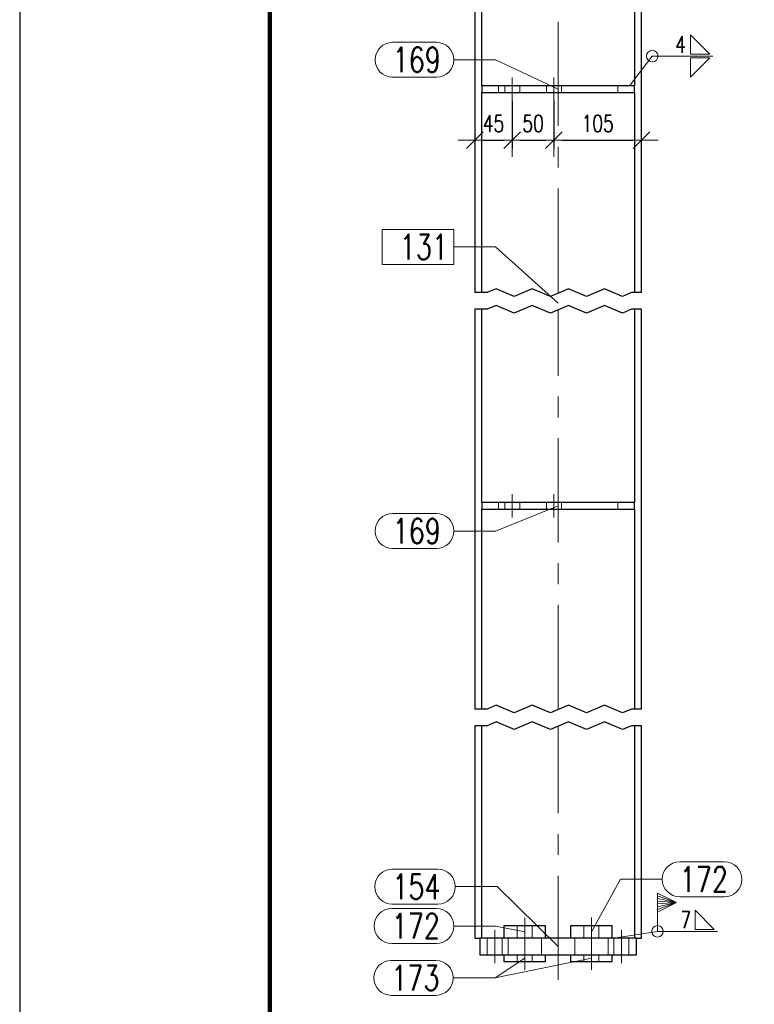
# Model space of a CAD drawing. Header units: millimetres. Extents: x -174 to 432, y 15762 to 16257.
# Tile 2 of 21: x -168 to -80, y 15903 to 16022. Entities that reach past the tile are written whole.
import ezdxf

# ---------------------------------------------------------------- set-up
doc = ezdxf.new("R2010")
doc.units = ezdxf.units.MM
doc.header["$LTSCALE"] = 10
doc.linetypes.add('HIDDEN', pattern=[0.375, 0.25, -0.125])
doc.linetypes.add('MITTE', pattern=[2, 1.25, -0.25, 0.25, -0.25])
doc.layers.get('Defpoints').update_dxf_attribs({"color": 1})
doc.layers.add('_FORMATKA', color=8, linetype='Continuous', plot=False)
for name, color, linetype, lineweight in [('_RAMKA', 7, 'Continuous', 35), ('PS_DIM', 4, 'Continuous', 13), ('PS_Hidden', 2, 'HIDDEN', 9), ('PS_Mid', 5, 'MITTE', 15), ('PS_Pos', 1, 'Continuous', 15), ('PS_Shape', 161, 'Continuous', 30), ('PS_SOLID', 7, 'Continuous', 30), ('PS_Weld', 1, 'Continuous', 9)]:
    doc.layers.add(name, color=color, linetype=linetype, lineweight=lineweight)
doc.styles.add('simplex', font='simplex.shx', dxfattribs={"width": 0.75})
doc.dimstyles.new('1_10_PRZ', dxfattribs={"dimtxt": 2, "dimasz": 1, "dimexe": 2, "dimexo": 5, "dimgap": 1, "dimtad": 1, "dimdec": 0, "dimlfac": 10, "dimtxsty": 'simplex', "dimblk": 'dimznak', "dimcen": 2, "dimse1": 1, "dimse2": 1, "dimclrt": 3, "dimadec": 1, "dimazin": 0, "dimtfac": 1, "dimtdec": 0, "dimtix": 1, "dimtmove": 2, "dimatfit": 3, "dimldrblk": 'dim-grot', "dimfxl": 1, "dimarcsym": 0})
doc.dimstyles.new('1_10_SC', dxfattribs={"dimtxt": 2, "dimasz": 1, "dimexe": 1, "dimexo": 1, "dimgap": 1, "dimtad": 1, "dimdec": 0, "dimlfac": 10, "dimtxsty": 'simplex', "dimblk": 'dimznak', "dimcen": 2, "dimclrd": 256, "dimclre": 256, "dimclrt": 3, "dimadec": 1, "dimazin": 0, "dimtfac": 1, "dimtdec": 0, "dimtix": 1, "dimtmove": 2, "dimatfit": 3, "dimldrblk": 'dim-grot', "dimfxl": 1, "dimarcsym": 0})

# ---------------------------------------------------------------- blocks, each defined once
blk = doc.blocks.new('dimznak')
at = {"color": 0}
for points in [[(0, 2), (0, -2)], [(-2, 0), (2, 0)]]:
    blk.add_lwpolyline(points, dxfattribs=at)
at = {"color": 2}
blk.add_lwpolyline([(1, 1), (-1, -1)], dxfattribs=at)
blk = doc.blocks.new('*D24')
at = {"layer": 'Defpoints', "color": 0, "transparency": 16777216}
for p in [(-109.33, 16011.9), (-113.83, 16010.49), (-109.33, 16007.19)]:
    blk.add_point(p, dxfattribs=at)
at = {"layer": 'PS_DIM', "color": 0, "lineweight": -2, "transparency": 16777216}
blk.add_line((-112.83, 16007.19), (-110.33, 16007.19), dxfattribs=at)
at = {"layer": 'PS_DIM', "color": 0, "lineweight": -2, "transparency": 16777216, "rotation": 180}
blk.add_blockref('dimznak', (-113.83, 16007.19), dxfattribs=at)
at = {"layer": 'PS_DIM', "color": 0, "lineweight": -2, "transparency": 16777216}
blk.add_blockref('dimznak', (-109.33, 16007.19), dxfattribs=at)
at = {"layer": 'PS_DIM', "color": 3, "transparency": 16777216, "insert": (-111.58, 16009.19), "char_height": 2, "attachment_point": 5, "style": 'simplex'}
blk.add_mtext('45', dxfattribs=at)
blk = doc.blocks.new('dim-grot')
blk.add_hatch(color=256).paths.add_polyline_path([(0, 0), (-2, 0.5), (-2, -0.5)])
blk.add_lwpolyline([(0, 0), (-2, 0.5), (-2, -0.5), (0, 0)])
blk = doc.blocks.new('*D25')
at = {"layer": 'Defpoints', "color": 0, "transparency": 16777216}
for p in [(-109.33, 16012.9), (-104.33, 16012.9), (-104.33, 16007.19)]:
    blk.add_point(p, dxfattribs=at)
at = {"layer": 'PS_DIM', "lineweight": -2, "transparency": 16777216}
for p, q in [((-109.33, 16011.9), (-109.33, 16006.19)), ((-104.33, 16011.9), (-104.33, 16006.19)), ((-108.33, 16007.19), (-105.33, 16007.19))]:
    blk.add_line(p, q, dxfattribs=at)
at = {"layer": 'PS_DIM', "lineweight": -2, "transparency": 16777216, "rotation": 180}
blk.add_blockref('dimznak', (-109.33, 16007.19), dxfattribs=at)
at = {"layer": 'PS_DIM', "lineweight": -2, "transparency": 16777216}
blk.add_blockref('dimznak', (-104.33, 16007.19), dxfattribs=at)
at = {"layer": 'PS_DIM', "color": 3, "transparency": 16777216, "insert": (-106.83, 16009.19), "char_height": 2, "attachment_point": 5, "style": 'simplex'}
blk.add_mtext('50', dxfattribs=at)
blk = doc.blocks.new('*D26')
at = {"layer": 'Defpoints', "color": 0, "transparency": 16777216}
for p in [(-104.33, 16011.9), (-93.83, 16011.1), (-93.83, 16007.19)]:
    blk.add_point(p, dxfattribs=at)
at = {"layer": 'PS_DIM', "color": 0, "lineweight": -2, "transparency": 16777216}
blk.add_line((-103.33, 16007.19), (-94.83, 16007.19), dxfattribs=at)
at = {"layer": 'PS_DIM', "color": 0, "lineweight": -2, "transparency": 16777216, "rotation": 180}
blk.add_blockref('dimznak', (-104.33, 16007.19), dxfattribs=at)
at = {"layer": 'PS_DIM', "color": 0, "lineweight": -2, "transparency": 16777216}
blk.add_blockref('dimznak', (-93.83, 16007.19), dxfattribs=at)
at = {"layer": 'PS_DIM', "color": 3, "transparency": 16777216, "insert": (-99.08, 16009.19), "char_height": 2, "attachment_point": 5, "style": 'simplex'}
blk.add_mtext('105', dxfattribs=at)
blk = doc.blocks.new('*U133')
at = {"layer": '_FORMATKA', "lineweight": -3}
blk.add_lwpolyline([(-594, 0), (0, 0), (0, 420), (-594, 420)], close=True, dxfattribs=at)
at = {"layer": '_RAMKA', "lineweight": -3, "const_width": 0.5}
blk.add_lwpolyline([(-564, 10), (-10, 10), (-10, 410), (-564, 410)], close=True, dxfattribs=at)
blk = doc.blocks.new('*X158')
at = {"color": 1}
for p, q in [((-111.26, 15989.36), (-112.35, 15988.9)), ((-109.1, 15988.44), (-111.26, 15989.36)), ((-106.93, 15989.36), (-109.1, 15988.44)), ((-104.76, 15988.44), (-106.93, 15989.36)), ((-102.59, 15989.36), (-104.76, 15988.44)), ((-100.43, 15988.44), (-102.59, 15989.36)), ((-98.26, 15989.36), (-100.43, 15988.44)), ((-96.09, 15988.44), (-98.26, 15989.36)), ((-112.35, 15988.9), (-113.83, 15988.9)), ((-95.01, 15988.9), (-96.09, 15988.44)), ((-93.83, 15988.9), (-95.01, 15988.9)), ((-112.35, 15986.9), (-113.83, 15986.9)), ((-111.26, 15987.36), (-112.35, 15986.9)), ((-109.1, 15986.44), (-111.26, 15987.36)), ((-106.93, 15987.36), (-109.1, 15986.44)), ((-104.76, 15986.44), (-106.93, 15987.36)), ((-102.59, 15987.36), (-104.76, 15986.44)), ((-100.43, 15986.44), (-102.59, 15987.36)), ((-98.26, 15987.36), (-100.43, 15986.44)), ((-96.09, 15986.44), (-98.26, 15987.36)), ((-95.01, 15986.9), (-96.09, 15986.44)), ((-93.83, 15986.9), (-95.01, 15986.9)), ((-111.26, 15939.36), (-112.35, 15938.9)), ((-109.1, 15938.44), (-111.26, 15939.36)), ((-106.93, 15939.36), (-109.1, 15938.44)), ((-104.76, 15938.44), (-106.93, 15939.36)), ((-102.59, 15939.36), (-104.76, 15938.44)), ((-100.43, 15938.44), (-102.59, 15939.36)), ((-98.26, 15939.36), (-100.43, 15938.44)), ((-96.09, 15938.44), (-98.26, 15939.36)), ((-112.35, 15938.9), (-113.83, 15938.9)), ((-95.01, 15938.9), (-96.09, 15938.44)), ((-93.83, 15938.9), (-95.01, 15938.9)), ((-111.26, 15937.36), (-112.35, 15936.9)), ((-109.1, 15936.44), (-111.26, 15937.36)), ((-106.93, 15937.36), (-109.1, 15936.44)), ((-104.76, 15936.44), (-106.93, 15937.36)), ((-102.59, 15937.36), (-104.76, 15936.44)), ((-100.43, 15936.44), (-102.59, 15937.36)), ((-98.26, 15937.36), (-100.43, 15936.44)), ((-96.09, 15936.44), (-98.26, 15937.36)), ((-112.35, 15936.9), (-113.83, 15936.9)), ((-95.01, 15936.9), (-96.09, 15936.44)), ((-93.83, 15936.9), (-95.01, 15936.9))]:
    blk.add_line(p, q, dxfattribs=at)
at = {"layer": 'PS_Hidden', "color": 2, "linetype": 'HIDDEN'}
for p, q in [((-94.68, 15988.9), (-94.68, 16036.9)), ((-112.98, 16013.7), (-112.98, 16012.9)), ((-110.98, 16013.7), (-110.98, 16012.9)), ((-110.98, 16013.7), (-110.98, 16012.9)), ((-110.23, 16013.7), (-110.23, 16012.9)), ((-108.43, 16012.9), (-108.43, 16013.7)), ((-105.23, 16013.7), (-105.23, 16012.9)), ((-103.43, 16012.9), (-103.43, 16013.7)), ((-96.68, 16013.7), (-96.68, 16012.9)), ((-94.68, 15962.9), (-94.68, 15986.9)), ((-112.98, 15963.7), (-112.98, 15962.9)), ((-110.98, 15963.7), (-110.98, 15962.9)), ((-110.98, 15963.7), (-110.98, 15962.9)), ((-110.23, 15963.7), (-110.23, 15962.9)), ((-108.43, 15962.9), (-108.43, 15963.7)), ((-105.23, 15963.7), (-105.23, 15962.9)), ((-103.43, 15962.9), (-103.43, 15963.7)), ((-96.68, 15963.7), (-96.68, 15962.9)), ((-94.68, 15938.9), (-94.68, 15962.9)), ((-94.68, 15911.4), (-94.68, 15936.9)), ((-110.33, 15911.4), (-110.33, 15912.9)), ((-108.73, 15912.9), (-108.73, 15911.4)), ((-106.93, 15911.4), (-106.93, 15912.9)), ((-102.33, 15912.9), (-102.33, 15911.4)), ((-102.33, 15912.9), (-102.33, 15911.4)), ((-102.33, 15912.9), (-102.33, 15911.4)), ((-100.73, 15912.9), (-100.73, 15911.4)), ((-98.93, 15911.4), (-98.93, 15912.9)), ((-112.33, 15911.4), (-112.33, 15909.4)), ((-110.53, 15909.4), (-110.53, 15911.4)), ((-109.83, 15911.4), (-109.83, 15909.4)), ((-109.83, 15911.4), (-109.83, 15909.4)), ((-105.83, 15909.4), (-105.83, 15911.4)), ((-105.83, 15909.4), (-105.83, 15911.4)), ((-101.83, 15911.4), (-101.83, 15909.4)), ((-97.83, 15909.4), (-97.83, 15911.4)), ((-97.13, 15911.4), (-97.13, 15909.4)), ((-95.33, 15909.4), (-95.33, 15911.4)), ((-110.33, 15909.4), (-110.33, 15908.6)), ((-108.73, 15909.4), (-108.73, 15908.6)), ((-106.93, 15908.6), (-106.93, 15909.4)), ((-102.33, 15909.4), (-102.33, 15908.6)), ((-100.73, 15908.6), (-100.73, 15909.4)), ((-98.93, 15908.6), (-98.93, 15909.4)), ((-110.33, 15908.6), (-108.73, 15908.6)), ((-100.73, 15908.6), (-102.33, 15908.6)), ((-100.61, 15908.6), (-100.73, 15908.6)), ((-100.28, 15908.6), (-100.61, 15908.6)), ((-99.83, 15908.6), (-100.28, 15908.6))]:
    blk.add_line(p, q, dxfattribs=at)
at = {"layer": 'PS_Mid', "color": 5, "linetype": 'MITTE'}
for p, q in [((-103.83, 15988.9), (-103.83, 16036.9)), ((-109.33, 16011.9), (-109.33, 16014.7)), ((-109.33, 16011.9), (-109.33, 16014.7)), ((-104.33, 16011.9), (-104.33, 16014.7)), ((-104.33, 16011.9), (-104.33, 16014.7)), ((-103.83, 15938.9), (-103.83, 15986.9)), ((-109.33, 15961.9), (-109.33, 15964.7)), ((-109.33, 15961.9), (-109.33, 15964.7)), ((-104.33, 15961.9), (-104.33, 15964.7)), ((-104.33, 15961.9), (-104.33, 15964.7)), ((-103.83, 15906.4), (-103.83, 15936.9)), ((-107.83, 15910.4), (-107.83, 15913.9)), ((-107.83, 15910.4), (-107.83, 15913.9)), ((-99.83, 15910.4), (-99.83, 15913.9)), ((-99.83, 15910.4), (-99.83, 15913.9)), ((-111.43, 15912.4), (-111.43, 15908.4)), ((-111.43, 15912.4), (-111.43, 15908.4)), ((-107.83, 15912.4), (-107.83, 15908.4)), ((-107.83, 15912.4), (-107.83, 15908.4)), ((-99.83, 15912.4), (-99.83, 15908.4)), ((-99.83, 15912.4), (-99.83, 15908.4)), ((-96.23, 15912.4), (-96.23, 15908.4)), ((-96.23, 15912.4), (-96.23, 15908.4)), ((-107.83, 15907.6), (-107.83, 15910.4)), ((-107.83, 15907.6), (-107.83, 15910.4)), ((-99.83, 15907.6), (-99.83, 15910.4)), ((-99.83, 15907.6), (-99.83, 15910.4))]:
    blk.add_line(p, q, dxfattribs=at)
at = {"layer": 'PS_SOLID', "color": 7, "linetype": 'Continuous'}
for p, q in [((-113.83, 16036.9), (-113.83, 15988.9)), ((-112.98, 16013.7), (-112.98, 16036.9)), ((-94.68, 16036.9), (-94.68, 16013.7)), ((-93.83, 15988.9), (-93.83, 16036.9)), ((-94.68, 16013.7), (-112.98, 16013.7)), ((-112.98, 16013.7), (-112.98, 16012.9)), ((-112.98, 16012.9), (-109.33, 16012.9)), ((-112.98, 15988.9), (-112.98, 16012.9)), ((-109.33, 16012.9), (-104.33, 16012.9)), ((-104.33, 16012.9), (-94.68, 16012.9)), ((-94.68, 16012.9), (-94.68, 16013.7)), ((-94.68, 16012.9), (-94.68, 15988.9)), ((-113.83, 15986.9), (-113.83, 15938.9)), ((-112.98, 15963.7), (-112.98, 15986.9)), ((-94.68, 15986.9), (-94.68, 15963.7)), ((-93.83, 15938.9), (-93.83, 15986.9)), ((-94.68, 15963.7), (-112.98, 15963.7)), ((-112.98, 15963.7), (-112.98, 15962.9)), ((-94.68, 15962.9), (-94.68, 15963.7)), ((-112.98, 15962.9), (-109.33, 15962.9)), ((-112.98, 15938.9), (-112.98, 15962.9)), ((-109.33, 15962.9), (-104.33, 15962.9)), ((-104.33, 15962.9), (-94.68, 15962.9)), ((-94.68, 15962.9), (-94.68, 15938.9)), ((-113.83, 15936.9), (-113.83, 15911.4)), ((-112.98, 15911.4), (-112.98, 15936.9)), ((-94.68, 15936.9), (-94.68, 15911.4)), ((-93.83, 15911.4), (-93.83, 15936.9)), ((-105.33, 15912.9), (-110.33, 15912.9)), ((-110.33, 15912.9), (-110.33, 15911.4)), ((-105.33, 15911.4), (-105.33, 15912.9)), ((-97.33, 15912.9), (-102.33, 15912.9)), ((-102.33, 15912.9), (-102.33, 15911.4)), ((-97.33, 15911.4), (-97.33, 15912.9)), ((-113.83, 15911.4), (-113.23, 15911.4)), ((-94.43, 15911.4), (-113.23, 15911.4)), ((-113.23, 15911.4), (-113.23, 15909.4)), ((-94.43, 15911.4), (-93.83, 15911.4)), ((-94.43, 15909.4), (-94.43, 15911.4)), ((-113.23, 15909.4), (-111.43, 15909.4)), ((-111.43, 15909.4), (-107.83, 15909.4)), ((-110.33, 15909.4), (-110.33, 15908.6)), ((-107.83, 15909.4), (-99.83, 15909.4)), ((-105.33, 15908.6), (-105.33, 15909.4)), ((-102.33, 15909.4), (-102.33, 15908.6)), ((-99.83, 15909.4), (-96.23, 15909.4)), ((-97.33, 15908.6), (-97.33, 15909.4)), ((-96.23, 15909.4), (-94.43, 15909.4)), ((-110.33, 15908.6), (-107.83, 15908.6)), ((-107.83, 15908.6), (-105.33, 15908.6)), ((-102.33, 15908.6), (-99.83, 15908.6)), ((-99.83, 15908.6), (-97.33, 15908.6))]:
    blk.add_line(p, q, dxfattribs=at)
blk = doc.blocks.new('*X159')
at = {"color": 1}
for p, q in [((-116.33, 15996.48), (-124.93, 15996.48)), ((-124.93, 15996.48), (-124.93, 15992.28)), ((-116.33, 15992.28), (-116.33, 15996.48)), ((-116.33, 15994.38), (-111.33, 15994.38)), ((-103.83, 15987.63), (-111.33, 15994.38)), ((-124.93, 15992.28), (-116.33, 15992.28))]:
    blk.add_line(p, q, dxfattribs=at)
at = {"color": 2, "style": 'simplex', "width": 0.75}
blk.add_text('131', height=3, dxfattribs=at).set_placement((-122.83, 15992.88))
blk = doc.blocks.new('*X160')
at = {"color": 1}
for p, q in [((-123.68, 16018.93), (-118.43, 16018.93)), ((-116.33, 16016.83), (-111.33, 16016.83)), ((-103.83, 16013.3), (-111.33, 16016.83)), ((-123.68, 16014.73), (-118.43, 16014.73))]:
    blk.add_line(p, q, dxfattribs=at)
for centre, start, end in [((-123.68, 16016.83), 90, 270), ((-118.43, 16016.83), 270, 90)]:
    blk.add_arc(centre, 2.1, start, end, dxfattribs=at)
at = {"color": 2, "style": 'simplex', "width": 0.75}
blk.add_text('169', height=3, dxfattribs=at).set_placement((-123.68, 16015.33))
blk = doc.blocks.new('*X161')
at = {"color": 1}
for p, q in [((-103.83, 15963.3), (-111.33, 15960.27)), ((-123.68, 15962.37), (-118.43, 15962.37)), ((-116.33, 15960.27), (-111.33, 15960.27)), ((-123.68, 15958.17), (-118.43, 15958.17))]:
    blk.add_line(p, q, dxfattribs=at)
for centre, start, end in [((-123.68, 15960.27), 90, 270), ((-118.43, 15960.27), 270, 90)]:
    blk.add_arc(centre, 2.1, start, end, dxfattribs=at)
at = {"color": 2, "style": 'simplex', "width": 0.75}
blk.add_text('169', height=3, dxfattribs=at).set_placement((-123.68, 15958.77))
blk = doc.blocks.new('*X162')
at = {"color": 1}
for p, q in [((-123.68, 16018.93), (-118.43, 16018.93)), ((-116.33, 16016.83), (-111.33, 16016.83)), ((-103.83, 16013.3), (-111.33, 16016.83)), ((-123.68, 16014.73), (-118.43, 16014.73))]:
    blk.add_line(p, q, dxfattribs=at)
for centre, start, end in [((-123.68, 16016.83), 90, 270), ((-118.43, 16016.83), 270, 90)]:
    blk.add_arc(centre, 2.1, start, end, dxfattribs=at)
at = {"color": 2, "style": 'simplex', "width": 0.75}
blk.add_text('169', height=3, dxfattribs=at).set_placement((-123.68, 16015.33))
blk = doc.blocks.new('*X163')
at = {"color": 1}
for p, q in [((-103.83, 15963.3), (-111.33, 15960.27)), ((-123.68, 15962.37), (-118.43, 15962.37)), ((-116.33, 15960.27), (-111.33, 15960.27)), ((-123.68, 15958.17), (-118.43, 15958.17))]:
    blk.add_line(p, q, dxfattribs=at)
for centre, start, end in [((-123.68, 15960.27), 90, 270), ((-118.43, 15960.27), 270, 90)]:
    blk.add_arc(centre, 2.1, start, end, dxfattribs=at)
at = {"color": 2, "style": 'simplex', "width": 0.75}
blk.add_text('169', height=3, dxfattribs=at).set_placement((-123.68, 15958.77))
blk = doc.blocks.new('*X164')
at = {"color": 1}
for p, q in [((-123.72, 15919.69), (-118.26, 15919.69)), ((-116.16, 15917.59), (-111.16, 15917.59)), ((-103.83, 15910.4), (-111.16, 15917.59)), ((-123.72, 15915.49), (-118.26, 15915.49))]:
    blk.add_line(p, q, dxfattribs=at)
for centre, start, end in [((-123.72, 15917.59), 90, 270), ((-118.26, 15917.59), 270, 90)]:
    blk.add_arc(centre, 2.1, start, end, dxfattribs=at)
at = {"color": 2, "style": 'simplex', "width": 0.75}
blk.add_text('154', height=3, dxfattribs=at).set_placement((-123.72, 15916.09))
blk = doc.blocks.new('*X165')
at = {"color": 1}
for p, q in [((-123.79, 15914.96), (-118.43, 15914.96)), ((-116.33, 15912.86), (-111.33, 15912.86)), ((-107.83, 15912.15), (-111.33, 15912.86)), ((-123.79, 15910.76), (-118.43, 15910.76))]:
    blk.add_line(p, q, dxfattribs=at)
for centre, start, end in [((-123.79, 15912.86), 90, 270), ((-118.43, 15912.86), 270, 90)]:
    blk.add_arc(centre, 2.1, start, end, dxfattribs=at)
at = {"color": 2, "style": 'simplex', "width": 0.75}
blk.add_text('172', height=3, dxfattribs=at).set_placement((-123.79, 15911.36))
blk = doc.blocks.new('*X166')
at = {"color": 1}
for p, q in [((-123.79, 15914.96), (-118.43, 15914.96)), ((-116.33, 15912.86), (-111.33, 15912.86)), ((-107.83, 15912.15), (-111.33, 15912.86)), ((-123.79, 15910.76), (-118.43, 15910.76))]:
    blk.add_line(p, q, dxfattribs=at)
for centre, start, end in [((-123.79, 15912.86), 90, 270), ((-118.43, 15912.86), 270, 90)]:
    blk.add_arc(centre, 2.1, start, end, dxfattribs=at)
at = {"color": 2, "style": 'simplex', "width": 0.75}
blk.add_text('172', height=3, dxfattribs=at).set_placement((-123.79, 15911.36))
blk = doc.blocks.new('*X167')
at = {"color": 1}
for p, q in [((-89.23, 15920.57), (-83.88, 15920.57)), ((-99.83, 15912.15), (-96.33, 15918.47)), ((-96.33, 15918.47), (-91.33, 15918.47)), ((-89.23, 15916.37), (-83.88, 15916.37))]:
    blk.add_line(p, q, dxfattribs=at)
for centre, start, end in [((-89.23, 15918.47), 90, 270), ((-83.88, 15918.47), 270, 90)]:
    blk.add_arc(centre, 2.1, start, end, dxfattribs=at)
at = {"color": 2, "style": 'simplex', "width": 0.75}
blk.add_text('172', height=3, dxfattribs=at).set_placement((-89.23, 15916.97))
blk = doc.blocks.new('*X168')
at = {"color": 1}
for p, q in [((-89.23, 15920.57), (-83.88, 15920.57)), ((-99.83, 15912.15), (-96.33, 15918.47)), ((-96.33, 15918.47), (-91.33, 15918.47)), ((-89.23, 15916.37), (-83.88, 15916.37))]:
    blk.add_line(p, q, dxfattribs=at)
for centre, start, end in [((-89.23, 15918.47), 90, 270), ((-83.88, 15918.47), 270, 90)]:
    blk.add_arc(centre, 2.1, start, end, dxfattribs=at)
at = {"color": 2, "style": 'simplex', "width": 0.75}
blk.add_text('172', height=3, dxfattribs=at).set_placement((-89.23, 15916.97))
blk = doc.blocks.new('*X169')
at = {"color": 1}
for p, q in [((-123.85, 15908.74), (-118.5, 15908.74)), ((-107.83, 15909), (-111.4, 15906.64)), ((-116.4, 15906.64), (-111.4, 15906.64)), ((-123.85, 15904.54), (-118.5, 15904.54))]:
    blk.add_line(p, q, dxfattribs=at)
for centre, start, end in [((-123.85, 15906.64), 90, 270), ((-118.5, 15906.64), 270, 90)]:
    blk.add_arc(centre, 2.1, start, end, dxfattribs=at)
at = {"color": 2, "style": 'simplex', "width": 0.75}
blk.add_text('173', height=3, dxfattribs=at).set_placement((-123.85, 15905.14))
blk = doc.blocks.new('*X170')
at = {"color": 1}
for p, q in [((-123.85, 15908.74), (-118.5, 15908.74)), ((-107.83, 15909), (-111.4, 15906.64)), ((-116.4, 15906.64), (-111.4, 15906.64)), ((-123.85, 15904.54), (-118.5, 15904.54))]:
    blk.add_line(p, q, dxfattribs=at)
for centre, start, end in [((-123.85, 15906.64), 90, 270), ((-118.5, 15906.64), 270, 90)]:
    blk.add_arc(centre, 2.1, start, end, dxfattribs=at)
at = {"color": 2, "style": 'simplex', "width": 0.75}
blk.add_text('173', height=3, dxfattribs=at).set_placement((-123.85, 15905.14))
blk = doc.blocks.new('*X171')
at = {"color": 1}
for p, q in [((-123.85, 15908.74), (-118.5, 15908.74)), ((-99.83, 15909), (-111.4, 15906.64)), ((-116.4, 15906.64), (-111.4, 15906.64)), ((-123.85, 15904.54), (-118.5, 15904.54))]:
    blk.add_line(p, q, dxfattribs=at)
for centre, start, end in [((-123.85, 15906.64), 90, 270), ((-118.5, 15906.64), 270, 90)]:
    blk.add_arc(centre, 2.1, start, end, dxfattribs=at)
at = {"color": 2, "style": 'simplex', "width": 0.75}
blk.add_text('173', height=3, dxfattribs=at).set_placement((-123.85, 15905.14))
blk = doc.blocks.new('*X172')
at = {"color": 1}
for p, q in [((-123.85, 15908.74), (-118.5, 15908.74)), ((-99.83, 15909), (-111.4, 15906.64)), ((-116.4, 15906.64), (-111.4, 15906.64)), ((-123.85, 15904.54), (-118.5, 15904.54))]:
    blk.add_line(p, q, dxfattribs=at)
for centre, start, end in [((-123.85, 15906.64), 90, 270), ((-118.5, 15906.64), 270, 90)]:
    blk.add_arc(centre, 2.1, start, end, dxfattribs=at)
at = {"color": 2, "style": 'simplex', "width": 0.75}
blk.add_text('173', height=3, dxfattribs=at).set_placement((-123.85, 15905.14))
blk = doc.blocks.new('*X272')
at = {"color": 3}
for p, q in [((-85.63, 16017.51), (-87.93, 16019.81)), ((-87.93, 16019.81), (-87.93, 16017.51)), ((-87.93, 16017.51), (-85.63, 16017.51)), ((-87.93, 16017.05), (-85.63, 16017.05)), ((-85.63, 16017.05), (-87.93, 16014.75)), ((-87.93, 16014.75), (-87.93, 16017.05))]:
    blk.add_line(p, q, dxfattribs=at)
at = {"color": 9}
for p, q in [((-95.25, 16013.7), (-92.53, 16017.28)), ((-92.53, 16017.28), (-85.25, 16017.28))]:
    blk.add_line(p, q, dxfattribs=at)
blk.add_circle((-92.53, 16017.28), 0.69, dxfattribs=at)
at = {"color": 2, "style": 'simplex', "width": 0.75}
blk.add_text('4', height=2, dxfattribs=at).set_placement((-89.77, 16017.68))
blk = doc.blocks.new('*X277')
at = {"color": 9}
for p, q in [((-89.61, 15915.67), (-91.91, 15916.82)), ((-91.91, 15912.22), (-91.91, 15916.82)), ((-89.61, 15915.67), (-91.91, 15916.5)), ((-89.61, 15915.67), (-91.91, 15916.17)), ((-89.61, 15915.67), (-91.91, 15915.84)), ((-89.61, 15915.67), (-91.91, 15914.52)), ((-89.61, 15915.67), (-91.91, 15914.85)), ((-89.61, 15915.67), (-91.91, 15915.18)), ((-89.61, 15915.67), (-91.91, 15915.51)), ((-97.13, 15911.4), (-91.91, 15912.22)), ((-91.91, 15912.22), (-84.7, 15912.22))]:
    blk.add_line(p, q, dxfattribs=at)
at = {"color": 3}
for p, q in [((-85.09, 15912.45), (-87.39, 15914.75)), ((-87.39, 15914.75), (-87.39, 15912.45)), ((-87.39, 15912.45), (-85.09, 15912.45))]:
    blk.add_line(p, q, dxfattribs=at)
at = {"color": 9}
blk.add_circle((-91.91, 15912.22), 0.69, dxfattribs=at)
at = {"color": 2, "style": 'simplex', "width": 0.75}
blk.add_text('7', height=2, dxfattribs=at).set_placement((-89.15, 15912.62))

msp = doc.modelspace()

# ---------------------------------------------------------------- block references
at = {"layer": 'PS_DIM'}
msp.add_blockref('*U133', (425.58, 15761.61), dxfattribs=at)
at = {"layer": 'PS_Pos'}
for name in ['*X160', '*X162', '*X159', '*X161', '*X163', '*X167', '*X168', '*X164', '*X165', '*X166', '*X169', '*X170', '*X171', '*X172']:
    msp.add_blockref(name, (0, 0), dxfattribs=at)
at = {"layer": 'PS_Shape', "color": 66}
msp.add_blockref('*X158', (0, 0), dxfattribs=at)
at = {"layer": 'PS_Weld'}
for name in ['*X272', '*X277']:
    msp.add_blockref(name, (0, 0), dxfattribs=at)

# ---------------------------------------------------------------- dimensions: what is measured, and where the dimension line sits
at = {"layer": 'PS_DIM'}
for base, p1, p2, dimstyle, picture, middle in [((-104.33, 16007.19), (-109.33, 16012.9), (-104.33, 16012.9), '1_10_SC', '*D25', (-106.83, 16009.19)), ((-109.33, 16007.19), (-113.83, 16010.49), (-109.33, 16011.9), '1_10_PRZ', '*D24', (-111.58, 16009.19)), ((-93.83, 16007.19), (-104.33, 16011.9), (-93.83, 16011.1), '1_10_PRZ', '*D26', (-99.08, 16009.19))]:
    dim = msp.add_linear_dim(base=base, p1=p1, p2=p2, dimstyle=dimstyle, dxfattribs=at)
    dim.commit()
    dim.dimension.update_dxf_attribs({"geometry": picture, "text_midpoint": middle})

doc.saveas('drawing.dxf')
